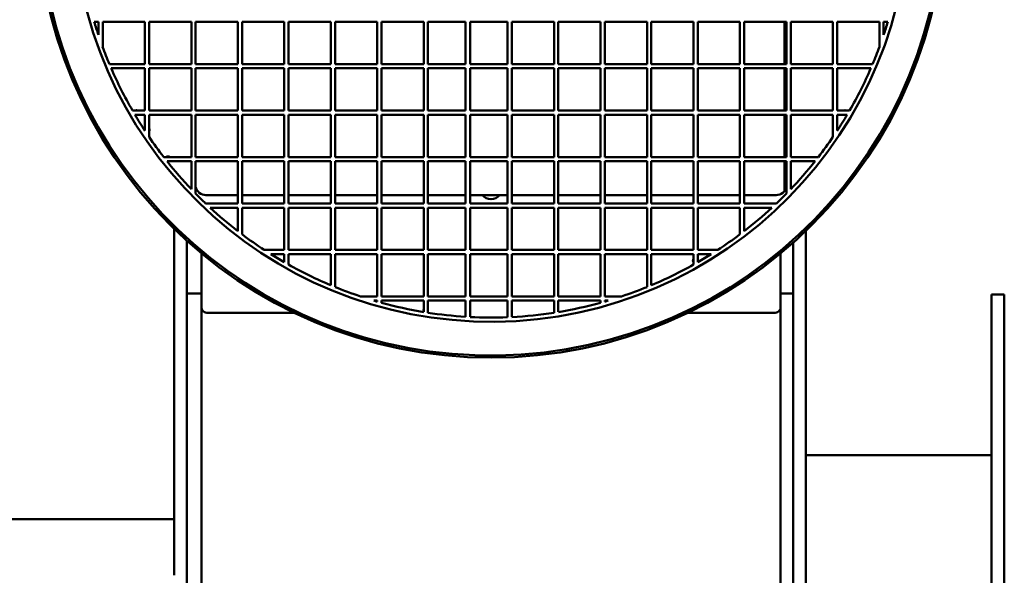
# Model space of a CAD drawing. Header units: millimetres. Extents: x 379 to 881, y 154 to 737.
# Tile 3 of 4: x 648 to 881, y 471 to 602. Entities that reach past the tile are written whole.
import ezdxf

# ---------------------------------------------------------------- set-up
doc = ezdxf.new("R2010")
doc.units = ezdxf.units.MM
doc.header["$LTSCALE"] = 3
doc.layers.add('Widoczne (ISO)', color=7, linetype='Continuous', lineweight=50)

msp = doc.modelspace()

# ---------------------------------------------------------------- linework, layer by layer
at = {"layer": 'Widoczne (ISO)'}
for p, q in [((666.82, 601.55), (665.84, 601.55)), ((666.82, 598.45), (666.82, 601.55)), ((667.82, 601.55), (667.82, 595.61)), ((677.82, 601.55), (667.82, 601.55)), ((677.82, 591.55), (677.82, 601.55)), ((678.82, 601.55), (688.82, 601.55)), ((678.82, 591.55), (678.82, 601.55)), ((688.82, 601.55), (688.82, 591.55)), ((689.82, 601.55), (699.82, 601.55)), ((689.82, 591.55), (689.82, 601.55)), ((699.82, 601.55), (699.82, 591.55)), ((700.82, 601.55), (710.82, 601.55)), ((700.82, 591.55), (700.82, 601.55)), ((710.82, 601.55), (710.82, 591.55)), ((711.82, 601.55), (721.82, 601.55)), ((711.82, 591.55), (711.82, 601.55)), ((721.82, 601.55), (721.82, 591.55)), ((722.82, 601.55), (732.82, 601.55)), ((722.82, 591.55), (722.82, 601.55)), ((732.82, 601.55), (732.82, 591.55)), ((733.82, 601.55), (743.82, 601.55)), ((733.82, 591.55), (733.82, 601.55)), ((743.82, 601.55), (743.82, 591.55)), ((744.82, 601.55), (753.68, 601.55)), ((744.82, 591.55), (744.82, 601.55)), ((753.68, 591.55), (753.68, 601.55)), ((754.82, 601.55), (754.82, 591.55)), ((754.82, 601.55), (763.68, 601.55)), ((763.68, 601.55), (763.68, 591.55)), ((764.68, 591.55), (764.68, 601.55)), ((764.68, 601.55), (774.68, 601.55)), ((774.68, 601.55), (774.68, 591.55)), ((775.68, 591.55), (775.68, 601.55)), ((775.68, 601.55), (785.68, 601.55)), ((785.68, 601.55), (785.68, 591.55)), ((786.68, 591.55), (786.68, 601.55)), ((786.68, 601.55), (796.68, 601.55)), ((796.68, 601.55), (796.68, 591.55)), ((797.68, 591.55), (797.68, 601.55)), ((797.68, 601.55), (807.68, 601.55)), ((807.68, 601.55), (807.68, 591.55)), ((808.68, 591.55), (808.68, 601.55)), ((808.68, 601.55), (818.68, 601.55)), ((818.68, 601.55), (818.68, 591.55)), ((819.68, 591.55), (819.68, 601.55)), ((819.68, 601.55), (829.68, 601.55)), ((829.25, 601.55), (829.25, 591.55)), ((829.68, 601.55), (829.68, 591.55)), ((830.68, 591.55), (830.68, 601.55)), ((830.68, 601.55), (840.68, 601.55)), ((840.68, 601.55), (840.68, 591.55)), ((841.68, 601.55), (841.68, 591.55)), ((851.68, 601.55), (841.68, 601.55)), ((851.68, 595.61), (851.68, 601.55)), ((852.68, 601.55), (852.68, 598.45)), ((853.66, 601.55), (852.68, 601.55)), ((669.42, 591.55), (677.82, 591.55)), ((677.82, 590.55), (669.84, 590.55)), ((677.82, 580.55), (677.82, 590.55)), ((688.82, 591.55), (678.82, 591.55)), ((678.82, 590.55), (688.82, 590.55)), ((678.82, 580.55), (678.82, 590.55)), ((688.82, 590.55), (688.82, 580.55)), ((699.82, 591.55), (689.82, 591.55)), ((689.82, 590.55), (699.82, 590.55)), ((689.82, 580.55), (689.82, 590.55)), ((699.82, 590.55), (699.82, 580.55)), ((710.82, 591.55), (700.82, 591.55)), ((700.82, 590.55), (710.82, 590.55)), ((700.82, 580.55), (700.82, 590.55)), ((710.82, 590.55), (710.82, 580.55)), ((721.82, 591.55), (711.82, 591.55)), ((711.82, 590.55), (721.82, 590.55)), ((711.82, 580.55), (711.82, 590.55)), ((721.82, 590.55), (721.82, 580.55)), ((732.82, 591.55), (722.82, 591.55)), ((722.82, 590.55), (732.82, 590.55)), ((722.82, 580.55), (722.82, 590.55)), ((732.82, 590.55), (732.82, 580.55)), ((743.82, 591.55), (733.82, 591.55)), ((733.82, 590.55), (743.82, 590.55)), ((733.82, 580.55), (733.82, 590.55)), ((743.82, 590.55), (743.82, 580.55)), ((753.68, 591.55), (744.82, 591.55)), ((744.82, 590.55), (753.68, 590.55)), ((744.82, 580.55), (744.82, 590.55)), ((753.68, 580.55), (753.68, 590.55)), ((763.68, 591.55), (754.82, 591.55)), ((754.82, 590.55), (754.82, 580.55)), ((754.82, 590.55), (763.68, 590.55)), ((763.68, 590.55), (763.68, 580.55)), ((774.68, 591.55), (764.68, 591.55)), ((764.68, 580.55), (764.68, 590.55)), ((764.68, 590.55), (774.68, 590.55)), ((774.68, 590.55), (774.68, 580.55)), ((785.68, 591.55), (775.68, 591.55)), ((775.68, 580.55), (775.68, 590.55)), ((775.68, 590.55), (785.68, 590.55)), ((785.68, 590.55), (785.68, 580.55)), ((796.68, 591.55), (786.68, 591.55)), ((786.68, 580.55), (786.68, 590.55)), ((786.68, 590.55), (796.68, 590.55)), ((796.68, 590.55), (796.68, 580.55)), ((807.68, 591.55), (797.68, 591.55)), ((797.68, 580.55), (797.68, 590.55)), ((797.68, 590.55), (807.68, 590.55)), ((807.68, 590.55), (807.68, 580.55)), ((818.68, 591.55), (808.68, 591.55)), ((808.68, 580.55), (808.68, 590.55)), ((808.68, 590.55), (818.68, 590.55)), ((818.68, 590.55), (818.68, 580.55)), ((829.68, 591.55), (819.68, 591.55)), ((819.68, 580.55), (819.68, 590.55)), ((819.68, 590.55), (829.68, 590.55)), ((829.25, 590.55), (829.25, 580.55)), ((829.68, 590.55), (829.68, 580.55)), ((840.68, 591.55), (830.68, 591.55)), ((830.68, 580.55), (830.68, 590.55)), ((830.68, 590.55), (840.68, 590.55)), ((840.68, 590.55), (840.68, 580.55)), ((841.68, 591.55), (850.08, 591.55)), ((841.68, 590.55), (841.68, 580.55)), ((849.66, 590.55), (841.68, 590.55)), ((674.88, 580.55), (677.82, 580.55)), ((688.82, 580.55), (678.82, 580.55)), ((699.82, 580.55), (689.82, 580.55)), ((710.82, 580.55), (700.82, 580.55)), ((721.82, 580.55), (711.82, 580.55)), ((732.82, 580.55), (722.82, 580.55)), ((743.82, 580.55), (733.82, 580.55)), ((753.68, 580.55), (744.82, 580.55)), ((763.68, 580.55), (754.82, 580.55)), ((774.68, 580.55), (764.68, 580.55)), ((785.68, 580.55), (775.68, 580.55)), ((796.68, 580.55), (786.68, 580.55)), ((807.68, 580.55), (797.68, 580.55)), ((818.68, 580.55), (808.68, 580.55)), ((829.68, 580.55), (819.68, 580.55)), ((840.68, 580.55), (830.68, 580.55)), ((841.68, 580.55), (844.62, 580.55)), ((677.82, 579.55), (675.46, 579.55)), ((677.82, 575.79), (677.82, 579.55)), ((678.82, 579.55), (678.82, 574.3)), ((688.82, 579.55), (678.82, 579.55)), ((688.82, 569.55), (688.82, 579.55)), ((689.82, 579.55), (699.82, 579.55)), ((689.82, 569.55), (689.82, 579.55)), ((699.82, 579.55), (699.82, 569.55)), ((700.82, 579.55), (710.82, 579.55)), ((700.82, 569.55), (700.82, 579.55)), ((710.82, 579.55), (710.82, 569.55)), ((711.82, 579.55), (721.82, 579.55)), ((711.82, 569.55), (711.82, 579.55)), ((721.82, 579.55), (721.82, 569.55)), ((722.82, 579.55), (732.82, 579.55)), ((722.82, 569.55), (722.82, 579.55)), ((732.82, 579.55), (732.82, 569.55)), ((733.82, 579.55), (743.82, 579.55)), ((733.82, 569.55), (733.82, 579.55)), ((743.82, 579.55), (743.82, 569.55)), ((744.82, 579.55), (753.68, 579.55)), ((744.82, 569.55), (744.82, 579.55)), ((753.68, 569.55), (753.68, 579.55)), ((754.82, 579.55), (754.82, 569.55)), ((754.82, 579.55), (763.68, 579.55)), ((763.68, 579.55), (763.68, 569.55)), ((764.68, 569.55), (764.68, 579.55)), ((764.68, 579.55), (774.68, 579.55)), ((774.68, 579.55), (774.68, 569.55)), ((775.68, 569.55), (775.68, 579.55)), ((775.68, 579.55), (785.68, 579.55)), ((785.68, 579.55), (785.68, 569.55)), ((786.68, 569.55), (786.68, 579.55)), ((786.68, 579.55), (796.68, 579.55)), ((796.68, 579.55), (796.68, 569.55)), ((797.68, 569.55), (797.68, 579.55)), ((797.68, 579.55), (807.68, 579.55)), ((807.68, 579.55), (807.68, 569.55)), ((808.68, 569.55), (808.68, 579.55)), ((808.68, 579.55), (818.68, 579.55)), ((818.68, 579.55), (818.68, 569.55)), ((819.68, 569.55), (819.68, 579.55)), ((819.68, 579.55), (829.68, 579.55)), ((829.25, 579.55), (829.25, 569.55)), ((829.68, 579.55), (829.68, 569.55)), ((830.68, 579.55), (830.68, 569.55)), ((840.68, 579.55), (830.68, 579.55)), ((840.68, 574.3), (840.68, 579.55)), ((841.68, 579.55), (841.68, 575.79)), ((844.04, 579.55), (841.68, 579.55)), ((682.26, 569.55), (688.82, 569.55)), ((699.82, 569.55), (689.82, 569.55)), ((710.82, 569.55), (700.82, 569.55)), ((721.82, 569.55), (711.82, 569.55)), ((732.82, 569.55), (722.82, 569.55)), ((743.82, 569.55), (733.82, 569.55)), ((753.68, 569.55), (744.82, 569.55)), ((763.68, 569.55), (754.82, 569.55)), ((774.68, 569.55), (764.68, 569.55)), ((785.68, 569.55), (775.68, 569.55)), ((796.68, 569.55), (786.68, 569.55)), ((807.68, 569.55), (797.68, 569.55)), ((818.68, 569.55), (808.68, 569.55)), ((829.68, 569.55), (819.68, 569.55)), ((830.68, 569.55), (837.24, 569.55)), ((688.82, 568.55), (683.05, 568.55)), ((688.82, 561.94), (688.82, 568.55)), ((689.82, 568.55), (689.82, 560.9)), ((699.82, 568.55), (689.82, 568.55)), ((699.82, 558.55), (699.82, 568.55)), ((700.82, 568.55), (710.82, 568.55)), ((700.82, 558.55), (700.82, 568.55)), ((710.82, 568.55), (710.82, 558.55)), ((711.82, 568.55), (721.82, 568.55)), ((711.82, 558.55), (711.82, 568.55)), ((721.82, 568.55), (721.82, 558.55)), ((722.82, 568.55), (732.82, 568.55)), ((722.82, 558.55), (722.82, 568.55)), ((732.82, 568.55), (732.82, 558.55)), ((733.82, 568.55), (743.82, 568.55)), ((733.82, 558.55), (733.82, 568.55)), ((743.82, 568.55), (743.82, 558.55)), ((744.82, 568.55), (753.68, 568.55)), ((744.82, 558.55), (744.82, 568.55)), ((753.68, 558.55), (753.68, 568.55)), ((754.82, 568.55), (754.82, 558.55)), ((754.82, 568.55), (763.68, 568.55)), ((763.68, 568.55), (763.68, 558.55)), ((764.68, 558.55), (764.68, 568.55)), ((764.68, 568.55), (774.68, 568.55)), ((774.68, 568.55), (774.68, 558.55)), ((775.68, 558.55), (775.68, 568.55)), ((775.68, 568.55), (785.68, 568.55)), ((785.68, 568.55), (785.68, 558.55)), ((786.68, 558.55), (786.68, 568.55)), ((786.68, 568.55), (796.68, 568.55)), ((796.68, 568.55), (796.68, 558.55)), ((797.68, 558.55), (797.68, 568.55)), ((797.68, 568.55), (807.68, 568.55)), ((807.68, 568.55), (807.68, 558.55)), ((808.68, 558.55), (808.68, 568.55)), ((808.68, 568.55), (818.68, 568.55)), ((818.68, 568.55), (818.68, 558.55)), ((819.68, 568.55), (819.68, 558.55)), ((829.68, 568.55), (819.68, 568.55)), ((829.25, 568.55), (829.25, 561.55)), ((829.68, 560.9), (829.68, 568.55)), ((830.68, 568.55), (830.68, 561.94)), ((836.45, 568.55), (830.68, 568.55)), ((699.82, 560.55), (692.25, 560.55)), ((710.82, 560.55), (700.82, 560.55)), ((721.82, 560.55), (711.82, 560.55)), ((732.82, 560.55), (722.82, 560.55)), ((743.82, 560.55), (733.82, 560.55)), ((753.68, 560.55), (744.82, 560.55)), ((757.75, 560.55), (754.82, 560.55)), ((757.75, 560.55), (761.75, 560.55)), ((763.68, 560.55), (761.75, 560.55)), ((774.68, 560.55), (764.68, 560.55)), ((785.68, 560.55), (775.68, 560.55)), ((796.68, 560.55), (786.68, 560.55)), ((807.68, 560.55), (797.68, 560.55)), ((818.68, 560.55), (808.68, 560.55)), ((827.25, 560.55), (819.68, 560.55)), ((692.2, 558.55), (699.82, 558.55)), ((699.82, 557.55), (693.27, 557.55)), ((699.82, 552.02), (699.82, 557.55)), ((710.82, 558.55), (700.82, 558.55)), ((700.82, 557.55), (700.82, 551.26)), ((710.82, 557.55), (700.82, 557.55)), ((710.82, 547.55), (710.82, 557.55)), ((721.82, 558.55), (711.82, 558.55)), ((711.82, 557.55), (721.82, 557.55)), ((711.82, 547.55), (711.82, 557.55)), ((721.82, 557.55), (721.82, 547.55)), ((732.82, 558.55), (722.82, 558.55)), ((722.82, 557.55), (732.82, 557.55)), ((722.82, 547.55), (722.82, 557.55)), ((732.82, 557.55), (732.82, 547.55)), ((743.82, 558.55), (733.82, 558.55)), ((733.82, 557.55), (743.82, 557.55)), ((733.82, 547.55), (733.82, 557.55)), ((743.82, 557.55), (743.82, 547.55)), ((753.68, 558.55), (744.82, 558.55)), ((744.82, 557.55), (753.68, 557.55)), ((744.82, 547.55), (744.82, 557.55)), ((753.68, 547.55), (753.68, 557.55)), ((763.68, 558.55), (754.82, 558.55)), ((754.82, 557.55), (754.82, 547.55)), ((754.82, 557.55), (763.68, 557.55)), ((763.68, 557.55), (763.68, 547.55)), ((774.68, 558.55), (764.68, 558.55)), ((764.68, 547.55), (764.68, 557.55)), ((764.68, 557.55), (774.68, 557.55)), ((774.68, 557.55), (774.68, 547.55)), ((785.68, 558.55), (775.68, 558.55)), ((775.68, 547.55), (775.68, 557.55)), ((775.68, 557.55), (785.68, 557.55)), ((785.68, 557.55), (785.68, 547.55)), ((796.68, 558.55), (786.68, 558.55)), ((786.68, 547.55), (786.68, 557.55)), ((786.68, 557.55), (796.68, 557.55)), ((796.68, 557.55), (796.68, 547.55)), ((807.68, 558.55), (797.68, 558.55)), ((797.68, 547.55), (797.68, 557.55)), ((797.68, 557.55), (807.68, 557.55)), ((807.68, 557.55), (807.68, 547.55)), ((818.68, 558.55), (808.68, 558.55)), ((808.68, 557.55), (808.68, 547.55)), ((818.68, 557.55), (808.68, 557.55)), ((818.68, 551.26), (818.68, 557.55)), ((819.68, 558.55), (827.3, 558.55)), ((819.68, 557.55), (819.68, 552.02)), ((826.23, 557.55), (819.68, 557.55)), ((684.75, 534.85), (684.75, 552.54)), ((834.25, 552.06), (834.25, 200.5)), ((687.75, 549.73), (687.75, 537.21)), ((831.25, 549.28), (831.25, 537.21)), ((691.25, 546.71), (691.25, 537.21)), ((706.08, 547.55), (710.82, 547.55)), ((710.82, 546.55), (707.64, 546.55)), ((710.82, 544.65), (710.82, 546.55)), ((721.82, 547.55), (711.82, 547.55)), ((711.82, 546.55), (711.82, 544.08)), ((721.82, 546.55), (711.82, 546.55)), ((721.82, 539.19), (721.82, 546.55)), ((732.82, 547.55), (722.82, 547.55)), ((722.82, 546.55), (722.82, 538.78)), ((732.82, 546.55), (722.82, 546.55)), ((732.82, 536.55), (732.82, 546.55)), ((743.82, 547.55), (733.82, 547.55)), ((733.82, 546.55), (743.82, 546.55)), ((733.82, 536.55), (733.82, 546.55)), ((743.82, 546.55), (743.82, 536.55)), ((753.68, 547.55), (744.82, 547.55)), ((744.82, 546.55), (753.68, 546.55)), ((744.82, 536.55), (744.82, 546.55)), ((753.68, 536.55), (753.68, 546.55)), ((763.68, 547.55), (754.82, 547.55)), ((754.82, 546.55), (754.82, 536.55)), ((754.82, 546.55), (763.68, 546.55)), ((763.68, 546.55), (763.68, 536.55)), ((774.68, 547.55), (764.68, 547.55)), ((764.68, 536.55), (764.68, 546.55)), ((764.68, 546.55), (774.68, 546.55)), ((774.68, 546.55), (774.68, 536.55)), ((785.68, 547.55), (775.68, 547.55)), ((775.68, 536.55), (775.68, 546.55)), ((775.68, 546.55), (785.68, 546.55)), ((785.68, 546.55), (785.68, 536.55)), ((796.68, 547.55), (786.68, 547.55)), ((786.68, 546.55), (786.68, 536.55)), ((796.68, 546.55), (786.68, 546.55)), ((796.68, 538.78), (796.68, 546.55)), ((807.68, 547.55), (797.68, 547.55)), ((797.68, 546.55), (797.68, 539.19)), ((807.68, 546.55), (797.68, 546.55)), ((807.68, 544.08), (807.68, 546.55)), ((808.68, 547.55), (813.42, 547.55)), ((808.68, 546.55), (808.68, 544.65)), ((811.86, 546.55), (808.68, 546.55)), ((828.25, 546.71), (828.25, 537.21)), ((687.75, 500.16), (687.75, 537.21)), ((687.75, 537.21), (691.25, 537.21)), ((691.25, 500.16), (691.25, 537.21)), ((728.85, 536.55), (732.82, 536.55)), ((743.82, 536.55), (733.82, 536.55)), ((753.68, 536.55), (744.82, 536.55)), ((763.68, 536.55), (754.82, 536.55)), ((774.68, 536.55), (764.68, 536.55)), ((785.68, 536.55), (775.68, 536.55)), ((786.68, 536.55), (790.65, 536.55)), ((828.25, 500.16), (828.25, 537.21)), ((831.25, 537.21), (828.25, 537.21)), ((831.25, 500.16), (831.25, 537.21)), ((878.25, 257), (878.25, 537)), ((881.25, 537), (878.25, 537)), ((881.25, 257), (881.25, 537)), ((684.75, 534.85), (684.75, 533.7)), ((732.82, 535.55), (732.04, 535.55)), ((732.82, 535.33), (732.82, 535.55)), ((733.82, 535.55), (733.82, 535.05)), ((743.82, 535.55), (733.82, 535.55)), ((743.82, 532.86), (743.82, 535.55)), ((753.68, 535.55), (744.82, 535.55)), ((744.82, 535.55), (744.82, 532.7)), ((753.68, 531.74), (753.68, 535.55)), ((754.82, 535.55), (754.82, 531.68)), ((763.68, 535.55), (754.82, 535.55)), ((763.68, 531.63), (763.68, 535.55)), ((764.68, 535.55), (764.68, 531.68)), ((774.68, 535.55), (764.68, 535.55)), ((774.68, 532.7), (774.68, 535.55)), ((775.68, 535.55), (775.68, 532.86)), ((785.68, 535.55), (775.68, 535.55)), ((785.68, 535.05), (785.68, 535.55)), ((786.68, 535.55), (786.68, 535.33)), ((787.46, 535.55), (786.68, 535.55)), ((684.75, 473.78), (684.75, 533.7)), ((692.75, 532.65), (713.2, 532.65)), ((806.3, 532.65), (826.75, 532.65)), ((687.75, 285.03), (687.75, 500.16)), ((691.25, 285.03), (691.25, 500.16)), ((828.25, 285.03), (828.25, 500.16)), ((831.25, 285.03), (831.25, 500.16)), ((834.25, 499), (878.25, 499)), ((644.11, 483.8), (684.75, 483.8)), ((684.75, 473.78), (684.75, 472.79)), ((684.75, 471.61), (684.75, 472.79)), ((684.75, 471.61), (684.75, 470.53))]:
    msp.add_line(p, q, dxfattribs=at)
msp.add_circle((759.75, 629.55), 107.5, dxfattribs=at)
for centre, radius, start, end in [((759.75, 629.55), 107, 91.7901, 90), ((759.75, 629.55), 99, 91.0414, 90), ((759.75, 629.55), 98, 196.6015, 198.5023), ((759.75, 629.55), 98, 341.4977, 343.3985), ((759.75, 629.55), 98, 200.264, 202.8149), ((759.75, 629.55), 98, 337.1851, 339.736), ((759.75, 629.55), 98, 203.4507, 210), ((759.75, 629.55), 98, 330, 336.5493), ((675.83, 580.1), 0.547, 55.8095, 124.1905), ((843.55, 580.08), 0.526, 64.3822, 115.6178), ((759.75, 629.55), 98, 210.6774, 213.273), ((759.75, 629.55), 98, 326.727, 329.3226), ((678.37, 575.96), 0.555, 323.1942, 36.8058), ((841.17, 576.13), 0.514, 160.9463, 199.0537), ((759.75, 629.55), 98, 214.324, 217.752), ((759.75, 629.55), 98, 322.248, 325.676), ((683.27, 569.12), 0.562, 51.0668, 128.9332), ((759.75, 629.55), 98, 218.4952, 223.6291), ((759.75, 629.55), 98, 316.3709, 321.5048), ((692.25, 563.05), 2.5, 193.1491, 270), ((827.25, 563.05), 2.5, 270, 346.8509), ((759.75, 629.55), 98, 224.47, 226.4264), ((759.75, 562.05), 2.5, 216.8699, 323.1301), ((759.75, 629.55), 98, 313.5736, 315.53), ((759.75, 629.55), 98, 227.2814, 232.2965), ((759.75, 629.55), 98, 307.7035, 312.7186), ((759.75, 629.55), 98, 233.0318, 236.7969), ((759.75, 629.55), 98, 303.2031, 306.9682), ((759.75, 629.55), 98, 237.8803, 240.0442), ((808.11, 545.03), 0.579, 136.697, 223.303), ((759.75, 629.55), 98, 299.9558, 302.1197), ((759.75, 629.55), 98, 240.7168, 247.2267), ((759.75, 629.55), 98, 292.7733, 299.2832), ((759.75, 629.55), 98, 247.8593, 251.6188), ((759.75, 629.55), 98, 288.3812, 292.1407), ((759.75, 629.55), 98, 253.5736, 254.0474), ((759.75, 629.55), 98, 254.6546, 260.6424), ((759.75, 629.55), 98, 279.3576, 285.3454), ((759.75, 629.55), 98, 285.9526, 286.4264), ((744.3, 533.44), 0.518, 158.7822, 201.2178), ((759.75, 629.55), 98, 261.2344, 266.4515), ((759.75, 629.55), 98, 267.1138, 272.3009), ((759.75, 629.55), 98, 272.8862, 278.7656)]:
    msp.add_arc(centre, radius, start, end, dxfattribs=at)
for points, knots in [([(691.25, 533.79), (691.25, 533.64), (691.29, 533.48), (691.37, 533.34), (691.45, 533.21), (691.56, 533.08), (691.7, 532.98), (691.84, 532.88), (692, 532.79), (692.18, 532.74), (692.36, 532.68), (692.55, 532.65), (692.75, 532.65)], [-0.000799, -0.000799, -0.000799, -0.000799, 0.0598759, 0.0598759, 0.0598759, 0.1184957, 0.1184957, 0.1184957, 0.1770794, 0.1770794, 0.1770794, 0.2356451, 0.2356451, 0.2356451, 0.2356451]), ([(828.25, 533.79), (828.25, 533.75), (828.25, 533.71), (828.24, 533.67), (828.24, 533.63), (828.23, 533.6), (828.22, 533.56), (828.2, 533.49), (828.17, 533.41), (828.13, 533.34), (828.05, 533.21), (827.94, 533.08), (827.8, 532.98), (827.66, 532.88), (827.5, 532.79), (827.32, 532.74), (827.14, 532.68), (826.95, 532.65), (826.75, 532.65)], [-0.0005507, -0.0005507, -0.0005507, -0.0005507, 0.0149612, 0.0149612, 0.0149612, 0.0299589, 0.0299589, 0.0299589, 0.0599597, 0.0599597, 0.0599597, 0.1185795, 0.1185795, 0.1185795, 0.1771629, 0.1771629, 0.1771629, 0.2357285, 0.2357285, 0.2357285, 0.2357285])]:
    msp.add_open_spline(points, degree=3, knots=knots, dxfattribs=at)

doc.saveas('drawing.dxf')
